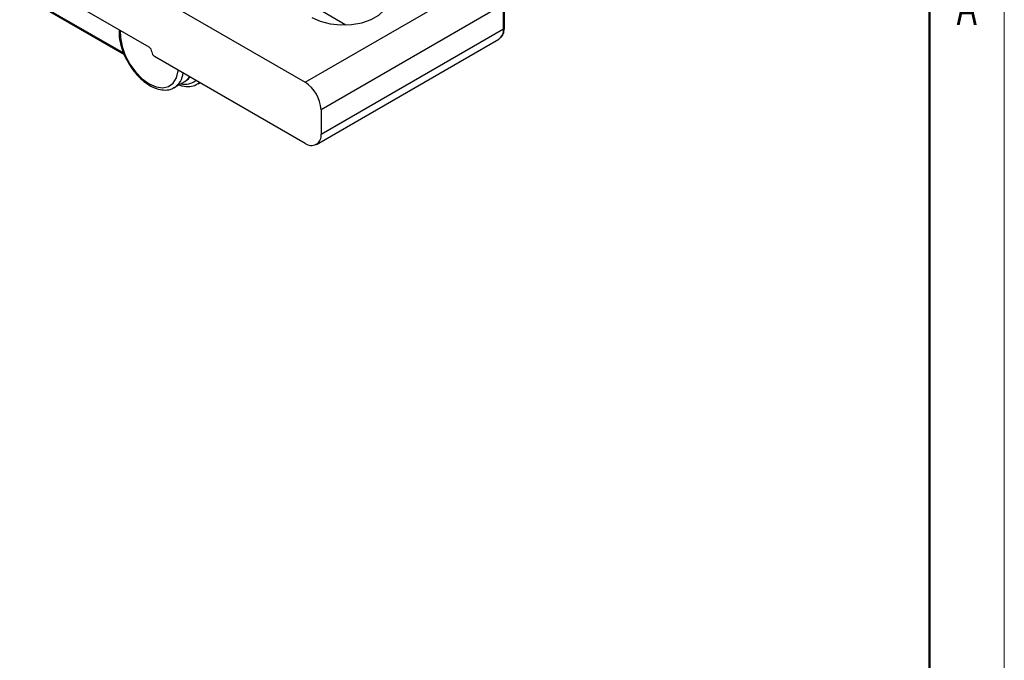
# Model space of a CAD drawing. Header units: millimetres. Extents: x 0 to 420, y 0 to 297.
# Tile 6 of 12: x 354 to 420, y 105 to 148. Entities that reach past the tile are written whole.
import ezdxf

# ---------------------------------------------------------------- set-up
doc = ezdxf.new("R2010")
doc.units = ezdxf.units.MM
doc.layers.add('ОСНОВНОЙ', color=7, linetype='Continuous', lineweight=25)
doc.styles.add('SLDTEXTSTYLE1', font='TXT', dxfattribs={"width": 0.605})

msp = doc.modelspace()

# ---------------------------------------------------------------- linework, layer by layer
at = {"color": 7, "linetype": 'Continuous', "lineweight": 18}
msp.add_line((420, 297), (420, 0), dxfattribs=at)
at = {"color": 7, "linetype": 'Continuous', "lineweight": 50}
msp.add_line((415, 5), (415, 292), dxfattribs=at)
at = {"color": 7, "linetype": 'Continuous', "lineweight": 25}
for p, q in [((360.976552, 150.583667), (373.242145, 143.50289)), ((354.202049, 149.364548), (361.14278, 145.357749)), ((362.81232, 145.849466), (356.625136, 149.421252)), ((386.500397, 148.707293), (374.302805, 141.665773)), ((374.391194, 148.247599), (375.971244, 147.335456)), ((386.500397, 147.074211), (386.500397, 148.707293)), ((386.573621, 147.176262), (386.573621, 148.809344)), ((374.302805, 140.032691), (386.500397, 147.074211)), ((373.992084, 139.345924), (386.189676, 146.387444)), ((373.242145, 139.420186), (363.165874, 145.237094)), ((364.488975, 143.146217), (365.196082, 143.554421)), ((366.086954, 143.40703), (366.211468, 143.47891)), ((374.302805, 141.665773), (374.302805, 140.032691))]:
    msp.add_line(p, q, dxfattribs=at)
at = {"color": 8, "linetype": 'Continuous', "lineweight": 25}
for p, q in [((354.150262, 149.479009), (361.093531, 145.470745)), ((373.242145, 143.50289), (384.617611, 150.069807)), ((366.203009, 143.483793), (366.118049, 143.425645))]:
    msp.add_line(p, q, dxfattribs=at)
at = {"color": 7, "linetype": 'Continuous', "lineweight": 25, "flags": 128}
msp.add_lwpolyline([(373.684087, 147.840058), (374.253394, 147.582575), (374.912898, 147.411225), (375.624272, 147.335967), (376.346172, 147.361176), (377.036646, 147.485385), (377.655564, 147.701377), (378.166958, 147.996598), (378.541107, 148.353892), (378.756267, 148.752494), (378.799934, 149.169238), (378.66957, 149.579905), (378.372751, 149.960629), (377.926728, 150.289283)], dxfattribs=at)
at = {"color": 8, "linetype": 'Continuous', "lineweight": 25, "flags": 128}
for points in [[(360.876069, 146.967241), (360.881954, 146.486025), (360.99414, 145.895665), (361.211992, 145.29058), (361.522849, 144.705937), (361.908646, 144.175712), (362.34696, 143.730721), (362.81232, 143.396825), (363.27768, 143.193428), (363.715995, 143.132352), (364.101791, 143.217145), (364.412648, 143.442881), (364.6305, 143.796439), (364.742686, 144.257272), (364.749049, 144.323146)], [(365.196082, 143.554421), (365.397764, 143.707465), (365.53491, 143.869478)]]:
    msp.add_lwpolyline(points, dxfattribs=at)
at = {"color": 8, "linetype": 'Continuous', "lineweight": 25}
for centre, radius, start, end in [((385.786869, 146.983365), 0.719288, 304.05635083, 7.25582957), ((386.448506, 147.188739), 0.125735, 294.37465829, 354.30520075), ((363.782558, 144.242566), 1.303383, 302.06585884, 355.10746218), ((365.192842, 144.564159), 1.195848, 257.10380583, 308.89724326)]:
    msp.add_arc(centre, radius, start, end, dxfattribs=at)
at = {"color": 7, "linetype": 'Continuous', "lineweight": 25}
for centre, radius, start, end in [((362.605293, 145.525815), 0.384201, 2.60547849, 57.39452166), ((363.372901, 145.560745), 0.384201, 182.60547849, 237.39452166), ((371.999981, 141.560982), 2.305207, 2.60547849, 57.39452166), ((373.656194, 139.927801), 0.655064, 230.79671476, 9.21403699)]:
    msp.add_arc(centre, radius, start, end, dxfattribs=at)
for points, knots in [([(360.81086, 147.004885), (360.803979, 146.93332), (360.780372, 146.687824), (360.849223, 146.215429), (361.01432, 145.6209), (361.229238, 145.105798), (361.4107, 144.817529), (361.476752, 144.712598)], [0, 0, 0, 0, 0.103313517, 0.354408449, 0.605731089, 0.856484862, 1, 1, 1, 1]), ([(386.19217, 146.406531), (386.2556, 146.446587), (386.404462, 146.540593), (386.542649, 146.813621), (386.56291, 147.050853), (386.573621, 147.176262)], [0, 0, 0, 0, 0.25924299, 0.608410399, 1, 1, 1, 1]), ([(361.476752, 144.712598), (361.52312, 144.632511), (361.678178, 144.364692), (362.012256, 143.965072), (362.455794, 143.542186), (362.93171, 143.224247), (363.417782, 143.022665), (363.887631, 142.965092), (364.249722, 143.010731), (364.416157, 143.12078), (364.462379, 143.151342)], [0, 0, 0, 0, 0.0623309, 0.208442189, 0.35500549, 0.502402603, 0.650846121, 0.799312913, 0.944266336, 1, 1, 1, 1]), ([(365.201857, 143.564527), (365.30972, 143.629293), (365.441305, 143.708303), (365.523042, 143.843458), (365.537777, 143.867823)], [0, 0, 0, 0, 0.819723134, 1, 1, 1, 1]), ([(364.809718, 143.331378), (364.883133, 143.304954), (365.126936, 143.217204), (365.51983, 143.216644), (365.893454, 143.284166), (366.064977, 143.40816), (366.114465, 143.443934)], [0, 0, 0, 0, 0.153843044, 0.51089389, 0.85888213, 1, 1, 1, 1])]:
    msp.add_open_spline(points, degree=3, knots=knots, dxfattribs=at)
at = {"layer": 'ОСНОВНОЙ', "linetype": 'Continuous', "lineweight": 18}
msp.add_line((415, 292), (415, 5), dxfattribs=at)

# ---------------------------------------------------------------- texts
at = {"layer": 'ОСНОВНОЙ', "insert": (417.486979, 149.823442), "char_height": 2.5, "attachment_point": 2, "style": 'SLDTEXTSTYLE1'}
msp.add_mtext('A', dxfattribs=at)

doc.saveas('drawing.dxf')
